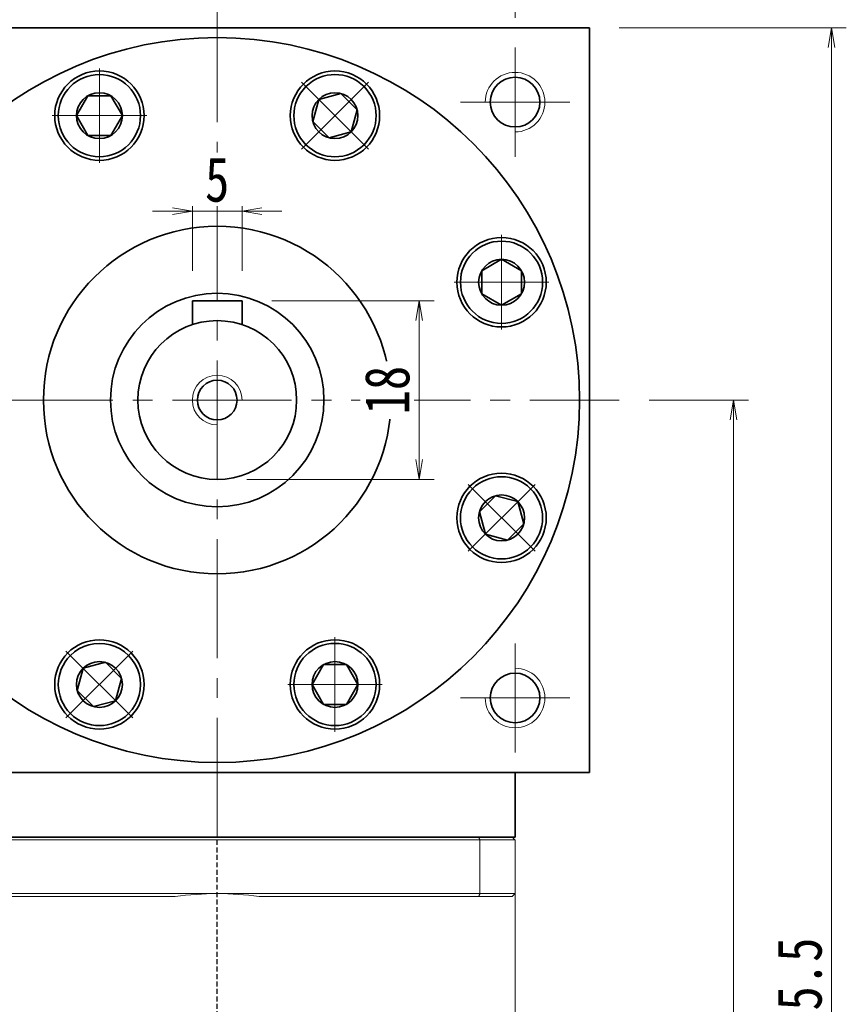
# Model space of a CAD drawing. Header units: millimetres. Extents: x -9 to 561, y -18 to 383.
# Tile 8 of 9: x 339 to 422, y 233 to 332. Entities that reach past the tile are written whole.
import ezdxf

# ---------------------------------------------------------------- set-up
doc = ezdxf.new("R2010")
doc.units = ezdxf.units.MM
doc.set_wipeout_variables(frame=1)
doc.linetypes.add('DASHED', pattern=[0.75, 0.5, -0.25])
doc.linetypes.add('点画线', pattern=[18, 12, -2, 2, -2])
for name, color, linetype, lineweight in [('EB0_1', 7, 'Continuous', 35), ('中心线层', 1, '点画线', 18), ('尺寸线层', 3, 'Continuous', 18), ('粗实线层', 7, 'Continuous', 35)]:
    doc.layers.add(name, color=color, linetype=linetype, lineweight=lineweight)
doc.styles.add('宋体', font='SimSun.ttf', dxfattribs={"width": 0.8})
doc.dimstyles.new('A水平标注$0', dxfattribs={"dimtxt": 3.5, "dimasz": 2, "dimexe": 1.5, "dimexo": 3, "dimgap": 1.1, "dimtad": 1, "dimtoh": 1, "dimdec": 4, "dimdsep": 46, "dimtxsty": '宋体', "dimblk": 'OPEN', "dimcen": 3, "dimclrd": 3, "dimclre": 3, "dimclrt": 6, "dimadec": 0, "dimazin": 0, "dimtm": 1e-09, "dimtfac": 1, "dimtdec": 4, "dimtix": 1, "dimtmove": 0, "dimatfit": 3, "dimldrblk": 'OPEN', "dimfxl": 0, "dimlwd": 13, "dimlwe": 13, "dimarcsym": 0})

# ---------------------------------------------------------------- blocks, each defined once
blk = doc.blocks.new('_Open')
at = {"color": 0, "linetype": 'ByBlock', "lineweight": -2}
for p, q in [((-1, 0.167), (0, 0)), ((-1, -0.167), (0, 0)), ((0, 0), (-1, 0))]:
    blk.add_line(p, q, dxfattribs=at)
blk = doc.blocks.new('*D31')
at = {"layer": 'Defpoints', "color": 0, "transparency": 16777216}
for p in [(328.699, 337.758), (358.699, 334.165), (328.699, 329.165)]:
    blk.add_point(p, dxfattribs=at)
at = {"layer": '尺寸线层', "color": 3, "lineweight": 13, "transparency": 16777216}
for p, q in [((328.699, 332.165), (328.699, 339.258)), ((358.699, 337.165), (358.699, 339.258)), ((356.699, 337.758), (330.699, 337.758))]:
    blk.add_line(p, q, dxfattribs=at)
at = {"layer": '尺寸线层', "color": 3, "lineweight": 13, "transparency": 16777216, "xscale": 2, "yscale": 2, "zscale": 2, "rotation": 180}
blk.add_blockref('_Open', (328.699, 337.758), dxfattribs=at)
at = {"layer": '尺寸线层', "color": 3, "lineweight": 13, "transparency": 16777216, "xscale": 2, "yscale": 2, "zscale": 2}
blk.add_blockref('_Open', (358.699, 337.758), dxfattribs=at)
at = {"layer": '尺寸线层', "color": 6, "transparency": 16777216, "insert": (343.699, 340.957), "char_height": 4.5, "attachment_point": 5, "style": '宋体', "bg_fill": 3, "box_fill_scale": 1.1, "bg_fill_color": 257, "bg_fill_transparency": 0}
blk.add_mtext('30', dxfattribs=at)
blk = doc.blocks.new('*D32')
at = {"layer": 'Defpoints', "color": 0, "transparency": 16777216}
for p in [(388.699, 337.758), (358.699, 334.165), (388.699, 329.165)]:
    blk.add_point(p, dxfattribs=at)
at = {"layer": '尺寸线层', "color": 3, "lineweight": 13, "transparency": 16777216}
for p, q in [((358.699, 337.165), (358.699, 339.258)), ((388.699, 332.165), (388.699, 339.258)), ((360.699, 337.758), (386.699, 337.758))]:
    blk.add_line(p, q, dxfattribs=at)
at = {"layer": '尺寸线层', "color": 3, "lineweight": 13, "transparency": 16777216, "xscale": 2, "yscale": 2, "zscale": 2}
for p, rotation in [((358.699, 337.758), 179.9999999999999), ((388.699, 337.758), 359.9999999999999)]:
    blk.add_blockref('_Open', p, dxfattribs=dict(at, rotation=rotation))
at = {"layer": '尺寸线层', "color": 6, "transparency": 16777216, "insert": (373.699, 340.957), "char_height": 4.5, "attachment_point": 5, "style": '宋体', "bg_fill": 3, "box_fill_scale": 1.1, "bg_fill_color": 257, "bg_fill_transparency": 0}
blk.add_mtext('30', dxfattribs=at)
blk = doc.blocks.new('*D33')
at = {"layer": 'Defpoints', "color": 0, "transparency": 16777216}
for p in [(321.199, 349.367), (321.199, 331.165), (396.199, 331.165)]:
    blk.add_point(p, dxfattribs=at)
at = {"layer": '尺寸线层', "color": 3, "lineweight": 13, "transparency": 16777216}
for p, q in [((321.199, 334.165), (321.199, 350.867)), ((396.199, 334.165), (396.199, 350.867)), ((394.199, 349.367), (323.199, 349.367))]:
    blk.add_line(p, q, dxfattribs=at)
at = {"layer": '尺寸线层', "color": 3, "lineweight": 13, "transparency": 16777216, "xscale": 2, "yscale": 2, "zscale": 2, "rotation": 180}
blk.add_blockref('_Open', (321.199, 349.367), dxfattribs=at)
at = {"layer": '尺寸线层', "color": 3, "lineweight": 13, "transparency": 16777216, "xscale": 2, "yscale": 2, "zscale": 2}
blk.add_blockref('_Open', (396.199, 349.367), dxfattribs=at)
at = {"layer": '尺寸线层', "color": 6, "transparency": 16777216, "insert": (358.699, 352.542), "char_height": 4.5, "attachment_point": 5, "style": '宋体', "bg_fill": 3, "box_fill_scale": 1.1, "bg_fill_color": 257, "bg_fill_transparency": 0}
blk.add_mtext('75', dxfattribs=at)
blk = doc.blocks.new('*D37')
at = {"layer": 'Defpoints', "color": 0, "transparency": 16777216}
for p in [(356.199, 312.683), (356.199, 303.665), (361.199, 303.665)]:
    blk.add_point(p, dxfattribs=at)
at = {"layer": '尺寸线层', "color": 3, "lineweight": 13, "transparency": 16777216}
for p, q in [((356.199, 306.665), (356.199, 314.183)), ((361.199, 306.665), (361.199, 314.183)), ((354.199, 312.683), (352.199, 312.683)), ((361.199, 312.683), (356.199, 312.683)), ((363.199, 312.683), (365.199, 312.683))]:
    blk.add_line(p, q, dxfattribs=at)
at = {"layer": '尺寸线层', "color": 3, "lineweight": 13, "transparency": 16777216, "xscale": 2, "yscale": 2, "zscale": 2}
blk.add_blockref('_Open', (356.199, 312.683), dxfattribs=at)
at = {"layer": '尺寸线层', "color": 3, "lineweight": 13, "transparency": 16777216, "xscale": 2, "yscale": 2, "zscale": 2, "rotation": 180}
blk.add_blockref('_Open', (361.199, 312.683), dxfattribs=at)
at = {"layer": '尺寸线层', "color": 6, "transparency": 16777216, "insert": (358.699, 315.858), "char_height": 4.5, "attachment_point": 5, "style": '宋体', "bg_fill": 3, "box_fill_scale": 1.1, "bg_fill_color": 257, "bg_fill_transparency": 0}
blk.add_mtext('5', dxfattribs=at)
blk = doc.blocks.new('*X7')
at = {"layer": '中心线层', "linetype": '点画线', "lineweight": 18}
for p, q in [((0, -4.765), (0, 4.765)), ((-4.765, 0), (4.765, 0))]:
    blk.add_line(p, q, dxfattribs=at)
at = {"layer": '粗实线层'}
for p, q in [((-2.309, 0), (-1.155, 2)), ((-1.155, 2), (1.155, 2)), ((2.309, 0), (1.155, 2)), ((2.309, 0), (1.155, 2)), ((-2.309, 0), (-1.155, -2)), ((2.309, 0), (1.155, -2)), ((-1.155, -2), (1.155, -2))]:
    blk.add_line(p, q, dxfattribs=at)
blk.add_circle((0, 0), 2.309, dxfattribs=at)
for start, end in [(0, 180), (180, 360)]:
    blk.add_arc((0, 0), 4.14, start, end, dxfattribs=at)
blk = doc.blocks.new('*D38')
at = {"layer": 'Defpoints', "color": 0, "transparency": 16777216}
for p in [(361.199, 303.665), (358.699, 285.665), (379.041, 285.665)]:
    blk.add_point(p, dxfattribs=at)
at = {"layer": '尺寸线层', "color": 3, "lineweight": 13, "transparency": 16777216}
for p, q in [((364.199, 303.665), (380.541, 303.665)), ((379.041, 301.665), (379.041, 287.665)), ((361.699, 285.665), (380.541, 285.665))]:
    blk.add_line(p, q, dxfattribs=at)
at = {"layer": '尺寸线层', "color": 3, "lineweight": 13, "transparency": 16777216, "xscale": 2, "yscale": 2, "zscale": 2}
for p, rotation in [((379.041, 303.665), 90), ((379.041, 285.665), 270)]:
    blk.add_blockref('_Open', p, dxfattribs=dict(at, rotation=rotation))
at = {"layer": '尺寸线层', "color": 6, "transparency": 16777216, "insert": (375.841, 294.665), "char_height": 4.5, "attachment_point": 5, "rotation": 90, "style": '宋体', "bg_fill": 3, "box_fill_scale": 1.1, "bg_fill_color": 257, "bg_fill_transparency": 0}
blk.add_mtext('18', dxfattribs=at)
blk = doc.blocks.new('*D39')
at = {"layer": 'Defpoints', "color": 0, "transparency": 16777216}
for p in [(399.199, 293.665), (388.499, 135.665), (410.695, 135.665)]:
    blk.add_point(p, dxfattribs=at)
at = {"layer": '尺寸线层', "color": 3, "lineweight": 13, "transparency": 16777216}
for p, q in [((402.199, 293.665), (412.195, 293.665)), ((410.695, 291.665), (410.695, 137.665)), ((391.499, 135.665), (412.195, 135.665))]:
    blk.add_line(p, q, dxfattribs=at)
at = {"layer": '尺寸线层', "color": 3, "lineweight": 13, "transparency": 16777216, "xscale": 2, "yscale": 2, "zscale": 2}
for p, rotation in [((410.695, 293.665), 90), ((410.695, 135.665), 270)]:
    blk.add_blockref('_Open', p, dxfattribs=dict(at, rotation=rotation))
at = {"layer": '尺寸线层', "color": 6, "transparency": 16777216, "insert": (407.496, 214.665), "char_height": 4.5, "attachment_point": 5, "rotation": 90, "style": '宋体', "bg_fill": 3, "box_fill_scale": 1.1, "bg_fill_color": 257, "bg_fill_transparency": 0}
blk.add_mtext('158', dxfattribs=at)
blk = doc.blocks.new('*D40')
at = {"layer": 'Defpoints', "color": 0, "transparency": 16777216}
for p in [(396.199, 331.165), (388.499, 135.665), (420.562, 135.665)]:
    blk.add_point(p, dxfattribs=at)
at = {"layer": '尺寸线层', "color": 3, "lineweight": 13, "transparency": 16777216}
for p, q in [((399.199, 331.165), (422.062, 331.165)), ((420.562, 329.165), (420.562, 137.665)), ((391.499, 135.665), (422.062, 135.665))]:
    blk.add_line(p, q, dxfattribs=at)
at = {"layer": '尺寸线层', "color": 3, "lineweight": 13, "transparency": 16777216, "xscale": 2, "yscale": 2, "zscale": 2}
for p, rotation in [((420.562, 331.165), 89.99999999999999), ((420.562, 135.665), 270)]:
    blk.add_blockref('_Open', p, dxfattribs=dict(at, rotation=rotation))
at = {"layer": '尺寸线层', "color": 6, "transparency": 16777216, "insert": (417.363, 233.415), "char_height": 4.5, "attachment_point": 5, "rotation": 90, "style": '宋体', "bg_fill": 3, "box_fill_scale": 1.1, "bg_fill_color": 257, "bg_fill_transparency": 0}
blk.add_mtext('195.5', dxfattribs=at)

msp = doc.modelspace()

# ---------------------------------------------------------------- linework, layer by layer
at = {"color": 7, "linetype": 'Continuous', "lineweight": 15}
for p, q in [((332.24164, 249.36489), (385.15667, 249.36489)), ((385.04304, 249.66489), (332.35528, 249.66489)), ((385.15667, 249.36489), (385.15667, 243.96489)), ((358.69916, 243.96489), (332.24164, 243.96489)), ((385.15667, 243.96489), (358.69916, 243.96489)), ((332.35528, 243.66489), (354.46713, 243.66489)), ((362.93118, 243.66489), (385.04304, 243.66489))]:
    msp.add_line(p, q, dxfattribs=at)
at = {"color": 1, "linetype": 'DASHED'}
msp.add_line((358.69916, 131.11319), (358.69916, 249.66489), dxfattribs=at)
at = {"color": 7, "linetype": 'Continuous', "lineweight": 15}
for start, end in [(90, 98.1096145), (81.8903855, 90)]:
    msp.add_arc((358.69916, 213.96489), 30, start, end, dxfattribs=at)
for points in [[(385.15667, 249.36489), (385.04304, 249.66489)], [(385.04304, 243.66489), (385.15667, 243.96489)]]:
    msp.add_open_spline(points, degree=1, dxfattribs=at)
at = {"layer": 'EB0_1'}
msp.add_line((388.69916, 249.66489), (328.69916, 249.66489), dxfattribs=at)
at = {"layer": '中心线层'}
for p, q in [((358.69916, 249.66489), (358.69916, 334.16489)), ((388.69916, 329.16489), (388.69916, 318.16489)), ((383.19916, 323.66489), (394.19916, 323.66489)), ((318.19916, 293.66489), (399.19916, 293.66489)), ((388.69916, 269.16489), (388.69916, 258.16489)), ((394.19916, 263.66489), (383.19916, 263.66489))]:
    msp.add_line(p, q, dxfattribs=at)
at = {"layer": '粗实线层'}
for p, q in [((321.19916, 331.16489), (396.19916, 331.16489)), ((396.19916, 331.16489), (396.19916, 256.16489)), ((361.19916, 303.66489), (356.19916, 303.66489)), ((356.19916, 303.66489), (356.19916, 301.26423)), ((361.19916, 303.66489), (361.19916, 301.26423)), ((321.19916, 256.16489), (396.19916, 256.16489)), ((388.69916, 249.66489), (388.69916, 256.16489))]:
    msp.add_line(p, q, dxfattribs=at)
for centre, radius in [((346.83597, 322.30516), 4.5), ((370.56234, 322.30516), 4.5), ((388.69916, 323.66489), 2.5), ((387.33942, 305.52808), 4.5), ((358.69916, 293.66489), 10.75), ((358.69916, 293.66489), 8), ((358.69916, 293.66489), 2), ((387.33942, 281.8017), 4.5), ((346.83597, 265.02463), 4.5), ((370.56234, 265.02463), 4.5), ((388.69916, 263.66489), 2.5)]:
    msp.add_circle(centre, radius, dxfattribs=at)
at = {"layer": '粗实线层', "lineweight": 18}
for centre, radius, start, end in [((388.69916, 323.66489), 3, 270, 180), ((358.69916, 293.66489), 2.5, 0, 270), ((388.69916, 263.66489), 3, 180, 90)]:
    msp.add_arc(centre, radius, start, end, dxfattribs=at)

# ---------------------------------------------------------------- next in the draw order: dimensions: what is measured, and where the dimension line sits
at = {"layer": '尺寸线层'}
for base, p1, p2, picture, middle in [((328.69916, 337.75751), (358.69916, 334.16489), (328.69916, 329.16489), '*D31', (343.69916, 340.95723)), ((356.19916, 312.68312), (361.19916, 303.66489), (356.19916, 303.66489), '*D37', (358.69916, 315.8577))]:
    dim = msp.add_linear_dim(base=base, p1=p1, p2=p2, dimstyle='A水平标注$0', override={"dimtxt": 4.5, "dimgap": 1, "dimblk": 'Open', "dimtfill": 1, "dimtfillclr": 256}, dxfattribs=at)
    dim.commit()
    dim.dimension.update_dxf_attribs({"geometry": picture, "text_midpoint": middle})

# ---------------------------------------------------------------- next in the draw order: wipeouts: each hides what was drawn before it
for points in [[(350.97597, 322.30516), (350.9759, 322.32942), (350.97568, 322.35368), (350.97533, 322.37794), (350.97483, 322.4022), (350.97419, 322.42645), (350.97341, 322.45071), (350.97249, 322.47495), (350.97142, 322.49919), (350.97021, 322.52342), (350.96886, 322.54765), (350.96737, 322.57187), (350.96574, 322.59607), (350.96396, 322.62027), (350.96204, 322.64446), (350.95998, 322.66864), (350.95778, 322.6928), (350.95544, 322.71695), (350.95295, 322.74108), (350.95033, 322.7652), (350.94756, 322.78931), (350.94465, 322.8134), (350.94161, 322.83747), (350.93841, 322.86152), (350.93508, 322.88555), (350.93161, 322.90957), (350.928, 322.93356), (350.92425, 322.95753), (350.92035, 322.98148), (350.91632, 323.00541), (350.91214, 323.02931), (350.91214, 323.02931), (350.87408, 323.21799), (350.82728, 323.40471), (350.77186, 323.58905), (350.70793, 323.77061), (350.63562, 323.949), (350.55511, 324.12384), (350.46655, 324.29475), (350.37014, 324.46136), (350.2661, 324.62331), (350.15464, 324.78024), (350.036, 324.93183), (349.91045, 325.07773), (349.77825, 325.21764), (349.63969, 325.35126), (349.49507, 325.47829), (349.3447, 325.59846), (349.18891, 325.71152), (349.02803, 325.8172), (348.86241, 325.9153), (348.69241, 326.00559), (348.5184, 326.08788), (348.34075, 326.162), (348.15985, 326.22778), (347.97608, 326.28507), (347.78985, 326.33377), (347.60156, 326.37375), (347.41162, 326.40494), (347.22043, 326.42727), (347.02841, 326.44068), (346.83597, 326.44516), (346.83597, 326.44516), (346.64353, 326.44068), (346.45151, 326.42727), (346.26032, 326.40494), (346.07037, 326.37375), (345.88208, 326.33377), (345.69586, 326.28507), (345.51209, 326.22778), (345.33119, 326.162), (345.15354, 326.08788), (344.97953, 326.00559), (344.80953, 325.9153), (344.64391, 325.8172), (344.48303, 325.71152), (344.32724, 325.59846), (344.17687, 325.47829), (344.03225, 325.35126), (343.89369, 325.21764), (343.76149, 325.07773), (343.63594, 324.93183), (343.5173, 324.78024), (343.40584, 324.62331), (343.3018, 324.46136), (343.20539, 324.29475), (343.11683, 324.12384), (343.03632, 323.949), (342.96401, 323.77061), (342.90008, 323.58905), (342.84466, 323.40471), (342.79786, 323.21799), (342.75979, 323.02931), (342.75979, 323.02931), (342.75562, 323.00541), (342.75159, 322.98148), (342.74769, 322.95753), (342.74394, 322.93356), (342.74033, 322.90957), (342.73685, 322.88555), (342.73352, 322.86152), (342.73033, 322.83747), (342.72728, 322.8134), (342.72438, 322.78931), (342.72161, 322.7652), (342.71898, 322.74108), (342.7165, 322.71695), (342.71416, 322.6928), (342.71196, 322.66864), (342.7099, 322.64446), (342.70798, 322.62027), (342.7062, 322.59607), (342.70457, 322.57187), (342.70308, 322.54765), (342.70173, 322.52342), (342.70052, 322.49919), (342.69945, 322.47495), (342.69853, 322.45071), (342.69775, 322.42645), (342.69711, 322.4022), (342.69661, 322.37794), (342.69625, 322.35368), (342.69604, 322.32942), (342.69597, 322.30516), (342.69597, 322.30516), (342.70164, 322.08849), (342.71865, 321.87241), (342.74694, 321.65752), (342.78644, 321.4444), (342.83704, 321.23365), (342.8986, 321.02583), (342.97095, 320.82151), (343.05389, 320.62127), (343.1472, 320.42564), (343.25062, 320.23516), (343.36387, 320.05035), (343.48664, 319.87173), (343.61859, 319.69977), (343.75935, 319.53496), (343.90855, 319.37773), (344.06577, 319.22854), (344.23058, 319.08777), (344.40254, 318.95583), (344.58116, 318.83306), (344.76597, 318.71981), (344.95645, 318.61639), (345.15208, 318.52308), (345.35233, 318.44013), (345.55664, 318.36778), (345.76446, 318.30622), (345.97521, 318.25563), (346.18833, 318.21613), (346.40322, 318.18784), (346.6193, 318.17083), (346.83597, 318.16516), (346.83597, 318.16516), (347.05264, 318.17083), (347.26872, 318.18784), (347.48361, 318.21613), (347.69672, 318.25563), (347.90748, 318.30622), (348.1153, 318.36778), (348.31961, 318.44013), (348.51986, 318.52308), (348.71549, 318.61639), (348.90597, 318.71981), (349.09077, 318.83306), (349.2694, 318.95583), (349.44136, 319.08777), (349.60617, 319.22854), (349.76339, 319.37773), (349.91259, 319.53496), (350.05335, 319.69977), (350.1853, 319.87173), (350.30807, 320.05035), (350.42131, 320.23516), (350.52474, 320.42564), (350.61805, 320.62127), (350.70099, 320.82151), (350.77334, 321.02583), (350.8349, 321.23365), (350.8855, 321.4444), (350.925, 321.65752), (350.95329, 321.87241), (350.9703, 322.08849)], [(373.48976, 319.37773), (373.50687, 319.39494), (373.52388, 319.41225), (373.54078, 319.42965), (373.55758, 319.44716), (373.57428, 319.46476), (373.59087, 319.48246), (373.60736, 319.50026), (373.62375, 319.51815), (373.64003, 319.53614), (373.65621, 319.55423), (373.67228, 319.57241), (373.68824, 319.59068), (373.70409, 319.60905), (373.71984, 319.62751), (373.73548, 319.64606), (373.75101, 319.6647), (373.76643, 319.68343), (373.78174, 319.70226), (373.79694, 319.72117), (373.81202, 319.74017), (373.827, 319.75926), (373.84187, 319.77843), (373.85662, 319.7977), (373.87126, 319.81705), (373.88578, 319.83648), (373.90019, 319.856), (373.91449, 319.87561), (373.92867, 319.89529), (373.94274, 319.91506), (373.95668, 319.93492), (373.95668, 319.93492), (374.06319, 320.09526), (374.16213, 320.26037), (374.25328, 320.42991), (374.33646, 320.6035), (374.41148, 320.78077), (374.47817, 320.96134), (374.53641, 321.14481), (374.58605, 321.33078), (374.62699, 321.51887), (374.65914, 321.70865), (374.68244, 321.89973), (374.69683, 322.09168), (374.70229, 322.28409), (374.69879, 322.47655), (374.68636, 322.66864), (374.665, 322.85994), (374.63478, 323.05004), (374.59575, 323.23853), (374.54801, 323.425), (374.49165, 323.60906), (374.42679, 323.79029), (374.35358, 323.96832), (374.27218, 324.14274), (374.18275, 324.3132), (374.0855, 324.47932), (373.98063, 324.64073), (373.86837, 324.7971), (373.74897, 324.94808), (373.62267, 325.09334), (373.48976, 325.23258), (373.48976, 325.23258), (373.35053, 325.36549), (373.20526, 325.49178), (373.05428, 325.61119), (372.89792, 325.72344), (372.7365, 325.82831), (372.57039, 325.92557), (372.39993, 326.01499), (372.2255, 326.0964), (372.04748, 326.16961), (371.86624, 326.23446), (371.68219, 326.29082), (371.49572, 326.33857), (371.30722, 326.37759), (371.11712, 326.40782), (370.92582, 326.42917), (370.73373, 326.44161), (370.54128, 326.4451), (370.34886, 326.43965), (370.15691, 326.42526), (369.96584, 326.40196), (369.77605, 326.3698), (369.58797, 326.32886), (369.40199, 326.27922), (369.21852, 326.22099), (369.03796, 326.15429), (368.86069, 326.07927), (368.6871, 325.9961), (368.51756, 325.90494), (368.35244, 325.806), (368.1921, 325.6995), (368.1921, 325.6995), (368.17225, 325.68555), (368.15248, 325.67148), (368.13279, 325.6573), (368.11319, 325.64301), (368.09367, 325.6286), (368.07423, 325.61407), (368.05488, 325.59943), (368.03562, 325.58468), (368.01644, 325.56982), (367.99735, 325.55484), (367.97835, 325.53975), (367.95944, 325.52455), (367.94062, 325.50924), (367.92189, 325.49382), (367.90324, 325.47829), (367.88469, 325.46265), (367.86623, 325.44691), (367.84787, 325.43105), (367.82959, 325.41509), (367.81141, 325.39902), (367.79333, 325.38285), (367.77534, 325.36656), (367.75745, 325.35018), (367.73965, 325.33369), (367.72195, 325.31709), (367.70434, 325.30039), (367.68684, 325.28359), (367.66943, 325.26669), (367.65213, 325.24968), (367.63492, 325.23258), (367.63492, 325.23258), (367.48572, 325.07536), (367.34496, 324.91054), (367.21301, 324.73859), (367.09025, 324.55996), (366.977, 324.37516), (366.87358, 324.18468), (366.78026, 323.98905), (366.69732, 323.7888), (366.62497, 323.58449), (366.56341, 323.37667), (366.51281, 323.16591), (366.47331, 322.9528), (366.44502, 322.7379), (366.42802, 322.52183), (366.42234, 322.30516), (366.42802, 322.08849), (366.44502, 321.87241), (366.47331, 321.65752), (366.51281, 321.4444), (366.56341, 321.23365), (366.62497, 321.02583), (366.69732, 320.82151), (366.78026, 320.62127), (366.87358, 320.42564), (366.977, 320.23516), (367.09025, 320.05035), (367.21301, 319.87173), (367.34496, 319.69977), (367.48572, 319.53496), (367.63492, 319.37773), (367.63492, 319.37773), (367.79214, 319.22854), (367.95696, 319.08777), (368.12891, 318.95583), (368.30754, 318.83306), (368.49234, 318.71981), (368.68282, 318.61639), (368.87845, 318.52308), (369.0787, 318.44013), (369.28301, 318.36778), (369.49083, 318.30622), (369.70159, 318.25563), (369.9147, 318.21613), (370.12959, 318.18784), (370.34567, 318.17083), (370.56234, 318.16516), (370.77901, 318.17083), (370.99509, 318.18784), (371.20998, 318.21613), (371.4231, 318.25563), (371.63385, 318.30622), (371.84167, 318.36778), (372.04599, 318.44013), (372.24623, 318.52308), (372.44186, 318.61639), (372.63234, 318.71981), (372.81715, 318.83306), (372.99577, 318.95583), (373.16773, 319.08777), (373.33254, 319.22854)], [(387.33942, 301.38808), (387.36368, 301.38815), (387.38795, 301.38836), (387.41221, 301.38872), (387.43646, 301.38921), (387.46072, 301.38985), (387.48497, 301.39064), (387.50922, 301.39156), (387.53346, 301.39263), (387.55769, 301.39384), (387.58191, 301.39519), (387.60613, 301.39668), (387.63034, 301.39831), (387.65454, 301.40009), (387.67872, 301.402), (387.7029, 301.40406), (387.72706, 301.40627), (387.75121, 301.40861), (387.77535, 301.41109), (387.79947, 301.41372), (387.82357, 301.41648), (387.84766, 301.41939), (387.87173, 301.42244), (387.89579, 301.42563), (387.91982, 301.42896), (387.94383, 301.43243), (387.96782, 301.43605), (387.9918, 301.4398), (388.01574, 301.44369), (388.03967, 301.44773), (388.06357, 301.4519), (388.06357, 301.4519), (388.25226, 301.48997), (388.43897, 301.53676), (388.62331, 301.59219), (388.80487, 301.65612), (388.98327, 301.72842), (389.15811, 301.80894), (389.32902, 301.8975), (389.49562, 301.9939), (389.65757, 302.09795), (389.81451, 302.20941), (389.96609, 302.32804), (390.112, 302.4536), (390.25191, 302.5858), (390.38553, 302.72436), (390.51256, 302.86898), (390.63273, 303.01935), (390.74578, 303.17514), (390.85147, 303.33602), (390.94957, 303.50164), (391.03986, 303.67164), (391.12215, 303.84565), (391.19626, 304.0233), (391.26204, 304.2042), (391.31934, 304.38796), (391.36803, 304.57419), (391.40802, 304.76248), (391.43921, 304.95243), (391.46153, 305.14362), (391.47495, 305.33564), (391.47942, 305.52808), (391.47942, 305.52808), (391.47495, 305.72051), (391.46153, 305.91254), (391.43921, 306.10373), (391.40802, 306.29367), (391.36803, 306.48196), (391.31934, 306.66819), (391.26204, 306.85196), (391.19626, 307.03286), (391.12215, 307.21051), (391.03986, 307.38452), (390.94957, 307.55452), (390.85147, 307.72014), (390.74578, 307.88101), (390.63273, 308.03681), (390.51256, 308.18718), (390.38553, 308.3318), (390.25191, 308.47036), (390.112, 308.60256), (389.96609, 308.72811), (389.81451, 308.84675), (389.65757, 308.95821), (389.49562, 309.06225), (389.32902, 309.15866), (389.15811, 309.24721), (388.98327, 309.32773), (388.80487, 309.40003), (388.62331, 309.46397), (388.43897, 309.51939), (388.25226, 309.56619), (388.06357, 309.60425), (388.06357, 309.60425), (388.03967, 309.60843), (388.01574, 309.61246), (387.9918, 309.61635), (387.96782, 309.62011), (387.94383, 309.62372), (387.91982, 309.62719), (387.89579, 309.63052), (387.87173, 309.63371), (387.84766, 309.63676), (387.82357, 309.63967), (387.79947, 309.64244), (387.77535, 309.64506), (387.75121, 309.64755), (387.72706, 309.64989), (387.7029, 309.65209), (387.67872, 309.65415), (387.65454, 309.65607), (387.63034, 309.65784), (387.60613, 309.65948), (387.58191, 309.66097), (387.55769, 309.66232), (387.53346, 309.66353), (387.50922, 309.66459), (387.48497, 309.66552), (387.46072, 309.6663), (387.43646, 309.66694), (387.41221, 309.66744), (387.38795, 309.66779), (387.36368, 309.66801), (387.33942, 309.66808), (387.33942, 309.66808), (387.12275, 309.6624), (386.90667, 309.6454), (386.69178, 309.61711), (386.47867, 309.57761), (386.26791, 309.52701), (386.06009, 309.46545), (385.85578, 309.3931), (385.65553, 309.31016), (385.4599, 309.21684), (385.26942, 309.11342), (385.08462, 309.00017), (384.90599, 308.87741), (384.73403, 308.74546), (384.56922, 308.6047), (384.412, 308.4555), (384.2628, 308.29828), (384.12204, 308.13346), (383.99009, 307.96151), (383.86733, 307.78288), (383.75408, 307.59808), (383.65065, 307.4076), (383.55734, 307.21197), (383.4744, 307.01172), (383.40205, 306.80741), (383.34049, 306.59959), (383.28989, 306.38883), (383.25039, 306.17572), (383.2221, 305.96083), (383.20509, 305.74475), (383.19942, 305.52808), (383.19942, 305.52808), (383.20509, 305.31141), (383.2221, 305.09533), (383.25039, 304.88044), (383.28989, 304.66732), (383.34049, 304.45657), (383.40205, 304.24875), (383.4744, 304.04443), (383.55734, 303.84419), (383.65065, 303.64856), (383.75408, 303.45808), (383.86733, 303.27327), (383.99009, 303.09465), (384.12204, 302.92269), (384.2628, 302.75788), (384.412, 302.60066), (384.56922, 302.45146), (384.73403, 302.31069), (384.90599, 302.17875), (385.08462, 302.05598), (385.26942, 301.94273), (385.4599, 301.83931), (385.65553, 301.746), (385.85578, 301.66305), (386.06009, 301.5907), (386.26791, 301.52914), (386.47867, 301.47855), (386.69178, 301.43905), (386.90667, 301.41076), (387.12275, 301.39375)], [(384.412, 278.87428), (384.42921, 278.85718), (384.44651, 278.84017), (384.46392, 278.82327), (384.48142, 278.80647), (384.49903, 278.78977), (384.51673, 278.77317), (384.53453, 278.75668), (384.55242, 278.7403), (384.57041, 278.72402), (384.58849, 278.70784), (384.60667, 278.69177), (384.62495, 278.67581), (384.64331, 278.65995), (384.66177, 278.64421), (384.68032, 278.62857), (384.69896, 278.61304), (384.7177, 278.59762), (384.73652, 278.58231), (384.75543, 278.56711), (384.77443, 278.55202), (384.79352, 278.53705), (384.8127, 278.52218), (384.83196, 278.50743), (384.85131, 278.49279), (384.87075, 278.47827), (384.89027, 278.46385), (384.90987, 278.44956), (384.92956, 278.43538), (384.94933, 278.42131), (384.96918, 278.40736), (384.96918, 278.40736), (385.12952, 278.30086), (385.29464, 278.20192), (385.46417, 278.11076), (385.63777, 278.02759), (385.81504, 277.95257), (385.9956, 277.88587), (386.17907, 277.82764), (386.36505, 277.778), (386.55313, 277.73706), (386.74292, 277.7049), (386.93399, 277.6816), (387.12594, 277.66721), (387.31836, 277.66176), (387.51081, 277.66525), (387.7029, 277.67769), (387.8942, 277.69904), (388.0843, 277.72927), (388.2728, 277.76829), (388.45927, 277.81604), (388.64332, 277.8724), (388.82456, 277.93725), (389.00258, 278.01046), (389.17701, 278.09187), (389.34747, 278.1813), (389.51358, 278.27855), (389.675, 278.38342), (389.83136, 278.49567), (389.98234, 278.61508), (390.12761, 278.74137), (390.26684, 278.87428), (390.26684, 278.87428), (390.39975, 279.01352), (390.52605, 279.15879), (390.64545, 279.30976), (390.75771, 279.46613), (390.86258, 279.62755), (390.95983, 279.79366), (391.04926, 279.96412), (391.13066, 280.13855), (391.20387, 280.31657), (391.26873, 280.4978), (391.32509, 280.68186), (391.37283, 280.86833), (391.41186, 281.05682), (391.44208, 281.24692), (391.46343, 281.43823), (391.47587, 281.63031), (391.47937, 281.82277), (391.47391, 282.01518), (391.45952, 282.20713), (391.43622, 282.39821), (391.40407, 282.58799), (391.36313, 282.77608), (391.31349, 282.96206), (391.25525, 283.14553), (391.18856, 283.32609), (391.11354, 283.50336), (391.03036, 283.67695), (390.93921, 283.84649), (390.84027, 284.01161), (390.73376, 284.17194), (390.73376, 284.17194), (390.71981, 284.1918), (390.70575, 284.21157), (390.69157, 284.23125), (390.67727, 284.25086), (390.66286, 284.27038), (390.64834, 284.28981), (390.6337, 284.30916), (390.61895, 284.32843), (390.60408, 284.3476), (390.5891, 284.36669), (390.57402, 284.38569), (390.55882, 284.40461), (390.54351, 284.42343), (390.52809, 284.44216), (390.51256, 284.4608), (390.49692, 284.47935), (390.48117, 284.49781), (390.46532, 284.51618), (390.44935, 284.53445), (390.43329, 284.55263), (390.41711, 284.57072), (390.40083, 284.58871), (390.38444, 284.6066), (390.36795, 284.6244), (390.35136, 284.6421), (390.33466, 284.6597), (390.31786, 284.67721), (390.30095, 284.69461), (390.28395, 284.71192), (390.26684, 284.72913), (390.26684, 284.72913), (390.10962, 284.87832), (389.94481, 285.01909), (389.77285, 285.15103), (389.59423, 285.2738), (389.40942, 285.38705), (389.21894, 285.49047), (389.02331, 285.58378), (388.82306, 285.66673), (388.61875, 285.73908), (388.41093, 285.80064), (388.20018, 285.85124), (387.98706, 285.89073), (387.77217, 285.91903), (387.55609, 285.93603), (387.33942, 285.9417), (387.12275, 285.93603), (386.90667, 285.91903), (386.69178, 285.89073), (386.47867, 285.85124), (386.26791, 285.80064), (386.06009, 285.73908), (385.85578, 285.66673), (385.65553, 285.58378), (385.4599, 285.49047), (385.26942, 285.38705), (385.08462, 285.2738), (384.90599, 285.15103), (384.73403, 285.01909), (384.56922, 284.87832), (384.412, 284.72913), (384.412, 284.72913), (384.2628, 284.57191), (384.12204, 284.40709), (383.99009, 284.23514), (383.86733, 284.05651), (383.75408, 283.8717), (383.65065, 283.68123), (383.55734, 283.48559), (383.4744, 283.28535), (383.40205, 283.08103), (383.34049, 282.87322), (383.28989, 282.66246), (383.25039, 282.44934), (383.2221, 282.23445), (383.20509, 282.01838), (383.19942, 281.8017), (383.20509, 281.58503), (383.2221, 281.36896), (383.25039, 281.15407), (383.28989, 280.94095), (383.34049, 280.73019), (383.40205, 280.52237), (383.4744, 280.31806), (383.55734, 280.11781), (383.65065, 279.92218), (383.75408, 279.7317), (383.86733, 279.5469), (383.99009, 279.36827), (384.12204, 279.19632), (384.2628, 279.0315)], [(343.90855, 267.95205), (343.89144, 267.93484), (343.87444, 267.91753), (343.85753, 267.90013), (343.84073, 267.88262), (343.82403, 267.86502), (343.80744, 267.84732), (343.79095, 267.82952), (343.77456, 267.81163), (343.75828, 267.79364), (343.74211, 267.77555), (343.72604, 267.75737), (343.71007, 267.7391), (343.69422, 267.72073), (343.67847, 267.70228), (343.66283, 267.68372), (343.6473, 267.66508), (343.63188, 267.64635), (343.61657, 267.62753), (343.60137, 267.60861), (343.58629, 267.58961), (343.57131, 267.57052), (343.55645, 267.55135), (343.54169, 267.53208), (343.52705, 267.51273), (343.51253, 267.4933), (343.49812, 267.47378), (343.48382, 267.45418), (343.46964, 267.43449), (343.45558, 267.41472), (343.44163, 267.39487), (343.44163, 267.39487), (343.33512, 267.23453), (343.23618, 267.06941), (343.14503, 266.89987), (343.06185, 266.72628), (342.98683, 266.54901), (342.92014, 266.36845), (342.86191, 266.18498), (342.81226, 265.999), (342.77132, 265.81091), (342.73917, 265.62113), (342.71587, 265.43005), (342.70148, 265.2381), (342.69602, 265.04569), (342.69952, 264.85323), (342.71196, 264.66115), (342.73331, 264.46985), (342.76353, 264.27974), (342.80256, 264.09125), (342.8503, 263.90478), (342.90666, 263.72072), (342.97152, 263.53949), (343.04473, 263.36147), (343.12613, 263.18704), (343.21556, 263.01658), (343.31281, 262.85047), (343.41768, 262.68905), (343.52994, 262.53269), (343.64934, 262.38171), (343.77564, 262.23644), (343.90855, 262.0972), (343.90855, 262.0972), (344.04779, 261.96429), (344.19305, 261.838), (344.34403, 261.7186), (344.5004, 261.60634), (344.66181, 261.50147), (344.82793, 261.40422), (344.99838, 261.31479), (345.17281, 261.23339), (345.35083, 261.16018), (345.53207, 261.09532), (345.71612, 261.03896), (345.9026, 260.99121), (346.09109, 260.95219), (346.28119, 260.92197), (346.47249, 260.90061), (346.66458, 260.88817), (346.85704, 260.88468), (347.04945, 260.89013), (347.2414, 260.90453), (347.43247, 260.92782), (347.62226, 260.95998), (347.81034, 261.00092), (347.99632, 261.05056), (348.17979, 261.10879), (348.36036, 261.17549), (348.53763, 261.25051), (348.71122, 261.33368), (348.88075, 261.42484), (349.04587, 261.52378), (349.20621, 261.63028), (349.20621, 261.63028), (349.22606, 261.64423), (349.24583, 261.6583), (349.26552, 261.67248), (349.28512, 261.68678), (349.30464, 261.70119), (349.32408, 261.71571), (349.34343, 261.73035), (349.36269, 261.7451), (349.38187, 261.75997), (349.40096, 261.77494), (349.41996, 261.79003), (349.43887, 261.80523), (349.45769, 261.82054), (349.47643, 261.83596), (349.49507, 261.85149), (349.51362, 261.86713), (349.53208, 261.88288), (349.55044, 261.89873), (349.56872, 261.91469), (349.5869, 261.93076), (349.60498, 261.94694), (349.62297, 261.96322), (349.64087, 261.9796), (349.65866, 261.99609), (349.67636, 262.01269), (349.69397, 262.02939), (349.71147, 262.04619), (349.72888, 262.06309), (349.74618, 262.0801), (349.76339, 262.0972), (349.76339, 262.0972), (349.91259, 262.25442), (350.05335, 262.41924), (350.1853, 262.59119), (350.30807, 262.76982), (350.42131, 262.95463), (350.52474, 263.1451), (350.61805, 263.34074), (350.70099, 263.54098), (350.77334, 263.7453), (350.8349, 263.95311), (350.8855, 264.16387), (350.925, 264.37699), (350.95329, 264.59188), (350.9703, 264.80795), (350.97597, 265.02463), (350.9703, 265.2413), (350.95329, 265.45737), (350.925, 265.67226), (350.8855, 265.88538), (350.8349, 266.09614), (350.77334, 266.30396), (350.70099, 266.50827), (350.61805, 266.70852), (350.52474, 266.90415), (350.42131, 267.09463), (350.30807, 267.27943), (350.1853, 267.45806), (350.05335, 267.63001), (349.91259, 267.79483), (349.76339, 267.95205), (349.76339, 267.95205), (349.60617, 268.10125), (349.44136, 268.24201), (349.2694, 268.37396), (349.09077, 268.49672), (348.90597, 268.60997), (348.71549, 268.71339), (348.51986, 268.8067), (348.31961, 268.88965), (348.1153, 268.962), (347.90748, 269.02356), (347.69672, 269.07416), (347.48361, 269.11366), (347.26872, 269.14195), (347.05264, 269.15895), (346.83597, 269.16463), (346.6193, 269.15895), (346.40322, 269.14195), (346.18833, 269.11366), (345.97521, 269.07416), (345.76446, 269.02356), (345.55664, 268.962), (345.35233, 268.88965), (345.15208, 268.8067), (344.95645, 268.71339), (344.76597, 268.60997), (344.58116, 268.49672), (344.40254, 268.37396), (344.23058, 268.24201), (344.06577, 268.10125)], [(366.42234, 265.02463), (366.42241, 265.00036), (366.42263, 264.9761), (366.42298, 264.95184), (366.42348, 264.92758), (366.42412, 264.90333), (366.4249, 264.87908), (366.42583, 264.85483), (366.42689, 264.83059), (366.4281, 264.80636), (366.42945, 264.78213), (366.43094, 264.75792), (366.43258, 264.73371), (366.43435, 264.70951), (366.43627, 264.68532), (366.43833, 264.66115), (366.44053, 264.63698), (366.44287, 264.61283), (366.44536, 264.5887), (366.44798, 264.56458), (366.45075, 264.54047), (366.45366, 264.51638), (366.45671, 264.49231), (366.4599, 264.46826), (366.46323, 264.44423), (366.4667, 264.42021), (366.47031, 264.39622), (366.47407, 264.37225), (366.47796, 264.3483), (366.48199, 264.32438), (366.48617, 264.30048), (366.48617, 264.30048), (366.52423, 264.11179), (366.57103, 263.92507), (366.62645, 263.74074), (366.69039, 263.55917), (366.76269, 263.38078), (366.84321, 263.20594), (366.93176, 263.03503), (367.02817, 262.86842), (367.13221, 262.70648), (367.24367, 262.54954), (367.36231, 262.39796), (367.48786, 262.25205), (367.62006, 262.11214), (367.75862, 261.97852), (367.90324, 261.85149), (368.05361, 261.73132), (368.2094, 261.61827), (368.37028, 261.51258), (368.5359, 261.41448), (368.7059, 261.32419), (368.87991, 261.2419), (369.05756, 261.16778), (369.23846, 261.10201), (369.42223, 261.04471), (369.60846, 260.99602), (369.79675, 260.95603), (369.98669, 260.92484), (370.17788, 260.90252), (370.3699, 260.8891), (370.56234, 260.88463), (370.56234, 260.88463), (370.75478, 260.8891), (370.9468, 260.90252), (371.13799, 260.92484), (371.32794, 260.95603), (371.51623, 260.99602), (371.70246, 261.04471), (371.88622, 261.10201), (372.06712, 261.16778), (372.24477, 261.2419), (372.41878, 261.32419), (372.58878, 261.41448), (372.7544, 261.51258), (372.91528, 261.61827), (373.07107, 261.73132), (373.22144, 261.85149), (373.36606, 261.97852), (373.50462, 262.11214), (373.63682, 262.25205), (373.76237, 262.39796), (373.88101, 262.54954), (373.99247, 262.70648), (374.09652, 262.86842), (374.19292, 263.03503), (374.28148, 263.20594), (374.362, 263.38078), (374.4343, 263.55917), (374.49823, 263.74074), (374.55366, 263.92507), (374.60045, 264.11179), (374.63852, 264.30048), (374.63852, 264.30048), (374.64269, 264.32438), (374.64673, 264.3483), (374.65062, 264.37225), (374.65437, 264.39622), (374.65798, 264.42021), (374.66146, 264.44423), (374.66479, 264.46826), (374.66798, 264.49231), (374.67103, 264.51638), (374.67394, 264.54047), (374.6767, 264.56458), (374.67933, 264.5887), (374.68181, 264.61283), (374.68415, 264.63698), (374.68636, 264.66115), (374.68841, 264.68532), (374.69033, 264.70951), (374.69211, 264.73371), (374.69374, 264.75792), (374.69523, 264.78213), (374.69658, 264.80636), (374.69779, 264.83059), (374.69886, 264.85483), (374.69978, 264.87908), (374.70056, 264.90333), (374.7012, 264.92758), (374.7017, 264.95184), (374.70206, 264.9761), (374.70227, 265.00036), (374.70234, 265.02463), (374.70234, 265.02463), (374.69667, 265.2413), (374.67966, 265.45737), (374.65137, 265.67226), (374.61187, 265.88538), (374.56128, 266.09614), (374.49972, 266.30396), (374.42737, 266.50827), (374.34442, 266.70852), (374.25111, 266.90415), (374.14769, 267.09463), (374.03444, 267.27943), (373.91167, 267.45806), (373.77973, 267.63001), (373.63896, 267.79483), (373.48976, 267.95205), (373.33254, 268.10125), (373.16773, 268.24201), (372.99577, 268.37396), (372.81715, 268.49672), (372.63234, 268.60997), (372.44186, 268.71339), (372.24623, 268.8067), (372.04599, 268.88965), (371.84167, 268.962), (371.63385, 269.02356), (371.4231, 269.07416), (371.20998, 269.11366), (370.99509, 269.14195), (370.77901, 269.15895), (370.56234, 269.16463), (370.56234, 269.16463), (370.34567, 269.15895), (370.12959, 269.14195), (369.9147, 269.11366), (369.70159, 269.07416), (369.49083, 269.02356), (369.28301, 268.962), (369.0787, 268.88965), (368.87845, 268.8067), (368.68282, 268.71339), (368.49234, 268.60997), (368.30754, 268.49672), (368.12891, 268.37396), (367.95696, 268.24201), (367.79214, 268.10125), (367.63492, 267.95205), (367.48572, 267.79483), (367.34496, 267.63001), (367.21301, 267.45806), (367.09025, 267.27943), (366.977, 267.09463), (366.87358, 266.90415), (366.78026, 266.70852), (366.69732, 266.50827), (366.62497, 266.30396), (366.56341, 266.09614), (366.51281, 265.88538), (366.47331, 265.67226), (366.44502, 265.45737), (366.42802, 265.2413)]]:
    msp.add_wipeout(points).dxf.layer = '粗实线层'

# ---------------------------------------------------------------- next in the draw order: linework, layer by layer
at = {"layer": '粗实线层'}
msp.add_circle((358.69916, 293.66489), 17.5, dxfattribs=at)

# ---------------------------------------------------------------- next in the draw order: block references
msp.add_blockref('*X7', (346.83597, 322.30516), dxfattribs=at)
for p, rotation in [((387.33942, 305.52808), 270), ((387.33942, 281.8017), 225.0000000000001), ((346.83597, 265.02463), 135.0000000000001), ((370.56234, 265.02463), 180)]:
    msp.add_blockref('*X7', p, dxfattribs=dict(at, rotation=rotation))

# ---------------------------------------------------------------- next in the draw order: dimensions: what is measured, and where the dimension line sits
at = {"layer": '尺寸线层'}
dim = msp.add_linear_dim(base=(388.69916, 337.75751), p1=(358.69916, 334.16489), p2=(388.69916, 329.16489), dimstyle='A水平标注$0', override={"dimtxt": 4.5, "dimgap": 1, "dimblk": 'Open', "dimtfill": 1, "dimtfillclr": 256}, dxfattribs=at)
dim.commit()
dim.dimension.update_dxf_attribs({"geometry": '*D32', "text_midpoint": (373.69916, 340.95723)})

# ---------------------------------------------------------------- next in the draw order: linework, layer by layer
at = {"layer": '粗实线层'}
msp.add_circle((358.69916, 293.66489), 36.5, dxfattribs=at)

# ---------------------------------------------------------------- next in the draw order: block references
at = {"layer": '粗实线层', "rotation": 315.0000000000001}
msp.add_blockref('*X7', (370.56234, 322.30516), dxfattribs=at)

# ---------------------------------------------------------------- next in the draw order: dimensions: what is measured, and where the dimension line sits
at = {"layer": '尺寸线层'}
dim = msp.add_linear_dim(base=(321.19916, 349.36743), p1=(396.19916, 331.16489), p2=(321.19916, 331.16489), dimstyle='A水平标注$0', override={"dimtxt": 4.5, "dimgap": 1, "dimblk": 'Open', "dimtfill": 1, "dimtfillclr": 256}, dxfattribs=at)
dim.commit()
dim.dimension.update_dxf_attribs({"geometry": '*D33', "text_midpoint": (358.69916, 352.54201)})

# ---------------------------------------------------------------- next in the draw order: dimensions: what is measured, and where the dimension line sits
for base, p1, p2, override, picture, middle in [((379.04059, 285.66489), (361.19916, 303.66489), (358.69916, 285.66489), {"dimtxt": 4.5, "dimgap": 1, "dimblk": 'Open', "dimtfill": 1, "dimtfillclr": 256}, '*D38', (375.84087, 294.66489)), ((410.69525, 135.66489), (399.19916, 293.66489), (388.49916, 135.66489), {"dimtxt": 4.5, "dimgap": 1}, '*D39', (407.49553, 214.66489))]:
    dim = msp.add_linear_dim(base=base, p1=p1, p2=p2, angle=270, dimstyle='A水平标注$0', override=override, dxfattribs=at)
    dim.commit()
    dim.dimension.update_dxf_attribs({"geometry": picture, "text_midpoint": middle})

# ---------------------------------------------------------------- next in the draw order: dimensions: what is measured, and where the dimension line sits
dim = msp.add_linear_dim(base=(420.56224, 135.66489), p1=(396.19916, 331.16489), p2=(388.49916, 135.66489), angle=270, dimstyle='A水平标注$0', override={"dimtxt": 4.5, "dimgap": 1}, dxfattribs=at)
dim.commit()
dim.dimension.update_dxf_attribs({"geometry": '*D40', "text_midpoint": (417.36252, 233.41489)})

# ---------------------------------------------------------------- next in the draw order: linework, layer by layer
at = {"color": 7, "linetype": 'Continuous', "lineweight": 15}
for p, q in [((388.39916, 249.66489), (385.04304, 249.66489)), ((385.15667, 249.36489), (388.69916, 249.36489)), ((388.69916, 243.96489), (388.69916, 249.36489)), ((388.69916, 243.96489), (385.15667, 243.96489)), ((385.04304, 243.66489), (388.39916, 243.66489))]:
    msp.add_line(p, q, dxfattribs=at)
for points in [[(388.39916, 249.66489), (388.69916, 249.36489)], [(388.39916, 243.66489), (388.69916, 243.96489)], [(388.69916, 243.96489), (388.69916, 225.11489)]]:
    msp.add_open_spline(points, degree=1, dxfattribs=at)

doc.saveas('drawing.dxf')
